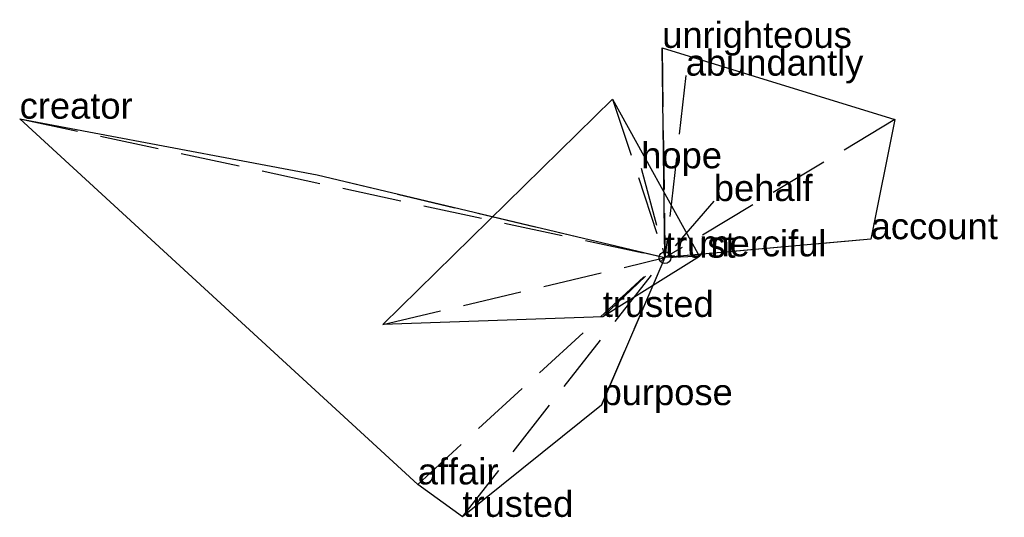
# Model space of a CAD drawing. Extents: x -2.73 to 1.44, y -1.1 to 1.01.
import ezdxf

# ---------------------------------------------------------------- set-up
doc = ezdxf.new("R2010")
doc.units = 0
doc.linetypes.add('DASHED2', pattern=[0.3, 0.25, -0.05])
for name, color, linetype in [('TEXT_nt', 1, 'CONTINUOUS'), ('TEXT_ot', 1, 'CONTINUOUS'), ('TEXT_q', 1, 'CONTINUOUS')]:
    doc.layers.add(name, color=color, linetype=linetype)
doc.styles.get("Standard").update_dxf_attribs({"font": 'arial.ttf'})

# ---------------------------------------------------------------- blocks, each defined once
blk = doc.blocks.new('ot-trust')
at = {"layer": 'LINES_ot', "linetype": 'DASHED2'}
for p in [(-0.222, 0.672), (-0.1005, 0.3786), (-1.1941, -0.2838), (-0.2636, -0.2511), (0.1457, 0.0054), (0, 0)]:
    blk.add_line(p, (0, 0), dxfattribs=at)
at = {"layer": 'ORIGIN_ot'}
blk.add_circle((0, 0), 0.025, dxfattribs=at)
at = {"layer": 'TEXT_ot'}
for s, p in [('hope', (-0.1005, 0.3786)), ('merciful', (0.1457, 0.0054)), ('trust', (0, 0)), ('trusted', (-0.2636, -0.2511))]:
    blk.add_text(s, height=0.11, dxfattribs=at).set_placement(p)
blk = doc.blocks.new('nt-trust')
at = {"layer": 'LINES_nt', "linetype": 'DASHED2'}
for p in [(-0.0118, 0.8889), (0.088, 0.7712), (0.9725, 0.5849), (0.2068, 0.24), (0.871, 0.0782), (0, 0)]:
    blk.add_line(p, (0, 0), dxfattribs=at)
at = {"layer": 'ORIGIN_nt'}
blk.add_circle((0, 0), 0.025, dxfattribs=at)
at = {"layer": 'TEXT_nt'}
for s, p in [('unrighteous', (-0.0118, 0.8889)), ('abundantly', (0.088, 0.7712)), ('behalf', (0.2068, 0.24)), ('account', (0.871, 0.0782)), ('trust', (0, 0))]:
    blk.add_text(s, height=0.11, dxfattribs=at).set_placement(p)
blk = doc.blocks.new('q-trust')
at = {"layer": 'LINES_q', "linetype": 'DASHED2'}
for p in [(-2.7318, 0.5888), (-1.4731, 0.3507), (-1.0466, -0.9609), (-0.8578, -1.0983), (-0.2683, -0.6249), (0, 0)]:
    blk.add_line(p, (0, 0), dxfattribs=at)
at = {"layer": 'ORIGIN_q'}
blk.add_circle((0, 0), 0.025, dxfattribs=at)
at = {"layer": 'TEXT_q'}
for s, p in [('creator', (-2.7318, 0.5888)), ('trust', (0, 0)), ('purpose', (-0.2683, -0.6249)), ('affair', (-1.0466, -0.9609)), ('trusted', (-0.8578, -1.0983))]:
    blk.add_text(s, height=0.11, dxfattribs=at).set_placement(p)

msp = doc.modelspace()

# ---------------------------------------------------------------- linework, layer by layer
at = {"layer": 'OUTLINE_nt', "linetype": 'CONTINUOUS'}
msp.add_polyline3d([(0, 0, 0), (-0.0118, 0.8889, 0), (0.9725, 0.5849, 0), (0.871, 0.0782, 0), (0, 0, 0)], close=True, dxfattribs=at)
at = {"layer": 'OUTLINE_ot', "linetype": 'CONTINUOUS'}
msp.add_polyline3d([(-1.1941, -0.2838, 0), (-0.222, 0.672, 0), (0.1457, 0.0054, 0), (-0.2636, -0.2511, 0), (-1.1941, -0.2838, 0)], close=True, dxfattribs=at)
at = {"layer": 'OUTLINE_q', "linetype": 'CONTINUOUS'}
msp.add_polyline3d([(-0.8578, -1.0983, 0), (-1.0466, -0.9609, 0), (-2.7318, 0.5888, 0), (-1.4731, 0.3507, 0), (0, 0, 0), (-0.2683, -0.6249, 0), (-0.8578, -1.0983, 0)], close=True, dxfattribs=at)

# ---------------------------------------------------------------- block references
for name in ['nt-trust', 'q-trust', 'ot-trust']:
    msp.add_blockref(name, (0, 0))

doc.saveas('drawing.dxf')
